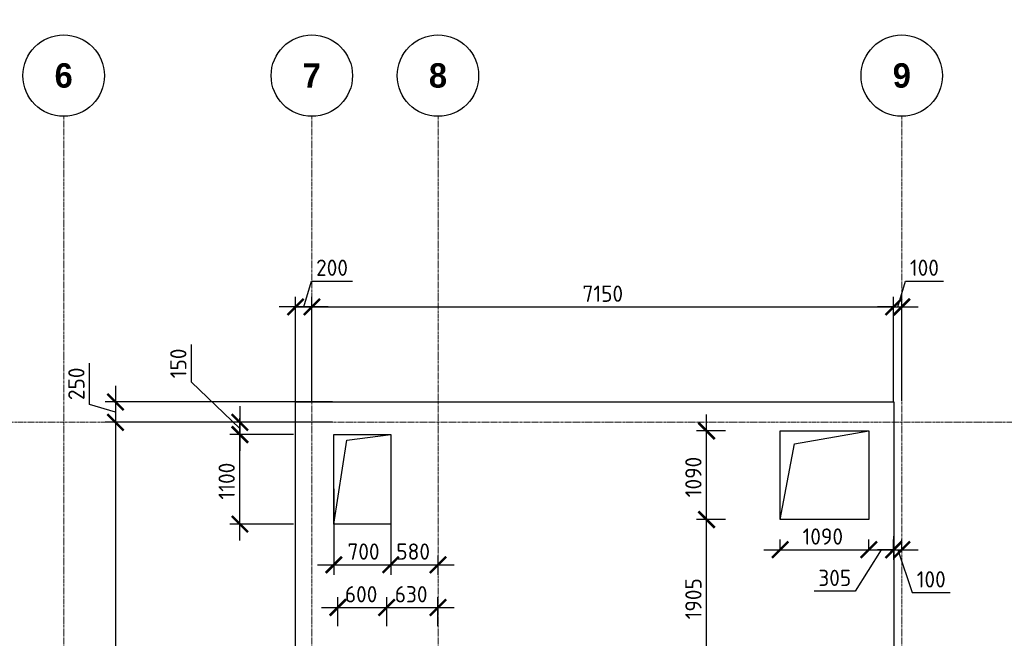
# Model space of a CAD drawing. Header units: millimetres. Extents: x -348641 to 659084, y -187953 to 16029.
# Tile 23 of 256: x -173467 to -161367, y -80011 to -72412. Entities that reach past the tile are written whole.
import ezdxf

# ---------------------------------------------------------------- set-up
doc = ezdxf.new("R2010")
doc.units = ezdxf.units.MM
doc.linetypes.add('______5', pattern=[1100, 800, -100, 100, -100])
doc.linetypes.add('осевая', pattern=[50.8, 31.75, -6.35, 6.35, -6.35])
for name, color, linetype, lineweight in [('907Сл Осевые', 1, 'Continuous', 0), ('_0.5', 94, 'Continuous', 50), ('Standard', 7, 'Continuous', 25), ('Оси', 40, '______5', 18), ('Перекрытие ж_бетон', 1, 'Continuous', 30), ('Размерная линия_ общее', 7, 'Continuous', 25)]:
    doc.layers.add(name, color=color, linetype=linetype, lineweight=lineweight)
doc.styles.add('Century Gothic', font='GOTHIC.TTF')
doc.styles.add('GOST-2.304_Type-B', font='GOST_Common.ttf')
doc.dimstyles.new('СПДС', dxfattribs={"dimscale": 100, "dimtxt": 2.5, "dimasz": 2, "dimexe": 1.25, "dimexo": 0, "dimtad": 1, "dimdec": 0, "dimrnd": 5, "dimtxsty": 'GOST-2.304_Type-B', "dimblk": 'ARCHTICK', "dimcen": 2.5, "dimdle": 2, "dimclrd": 1, "dimclre": 1, "dimclrt": 1, "dimadec": 0, "dimazin": 2, "dimtfac": 0.75, "dimtdec": 0, "dimtmove": 1, "dimatfit": 3, "dimfxl": 1, "dimtfillclr": 256, "dimtolj": 1, "dimarcsym": 1})

# ---------------------------------------------------------------- blocks, each defined once
blk = doc.blocks.new('NSY101')
at = {"color": 0, "linetype": 'ByBlock', "lineweight": -2}
blk.add_circle((0, 0), 50, dxfattribs=at)
blk = doc.blocks.new('СЛОЖНЫЙ_ОБЪЕКТ_2')
at = {"layer": 'Оси', "color": 16, "linetype": 'Continuous', "lineweight": 25, "transparency": 33554687, "xscale": 9.999999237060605, "yscale": 9.999999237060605, "zscale": 9.999999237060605}
blk.add_blockref('NSY101', (21513, -989), dxfattribs=at)
at = {"layer": 'Оси', "color": 16, "linetype": 'Continuous', "lineweight": 25, "transparency": 33554687, "insert": (21513, -989), "char_height": 300, "width": 385, "attachment_point": 5, "style": 'Century Gothic'}
blk.add_mtext('\\A1;{\\fCentury Gothic|i0|b1;\\H300.000000;\\W1.000000;\\C16;6}\\P', dxfattribs=at)
blk = doc.blocks.new('СЛОЖНЫЙ_ОБЪЕКТ_3')
at = {"layer": 'Оси', "color": 16, "linetype": 'Continuous', "lineweight": 25, "transparency": 33554687, "xscale": 9.999999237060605, "yscale": 9.999999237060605, "zscale": 9.999999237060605}
blk.add_blockref('NSY101', (24563, -989), dxfattribs=at)
at = {"layer": 'Оси', "color": 16, "linetype": 'Continuous', "lineweight": 25, "transparency": 33554687, "insert": (24563, -989), "char_height": 300, "width": 385, "attachment_point": 5, "style": 'Century Gothic'}
blk.add_mtext('\\A1;{\\fCentury Gothic|i0|b1;\\H300.000000;\\W1.000000;\\C16;7}\\P', dxfattribs=at)
blk = doc.blocks.new('СЛОЖНЫЙ_ОБЪЕКТ_4')
at = {"layer": 'Оси', "color": 16, "linetype": 'Continuous', "lineweight": 25, "transparency": 33554687, "xscale": 9.999999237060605, "yscale": 9.999999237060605, "zscale": 9.999999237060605}
blk.add_blockref('NSY101', (26113, -989), dxfattribs=at)
at = {"layer": 'Оси', "color": 16, "linetype": 'Continuous', "lineweight": 25, "transparency": 33554687, "insert": (26113, -989), "char_height": 300, "width": 385, "attachment_point": 5, "style": 'Century Gothic'}
blk.add_mtext('\\A1;{\\fCentury Gothic|i0|b1;\\H300.000000;\\W1.000000;\\C16;8}\\P', dxfattribs=at)
blk = doc.blocks.new('СЛОЖНЫЙ_ОБЪЕКТ_16')
at = {"layer": 'Оси', "color": 16, "linetype": 'Continuous', "lineweight": 25, "transparency": 33554687, "xscale": 9.999999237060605, "yscale": 9.999999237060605, "zscale": 9.999999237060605}
blk.add_blockref('NSY101', (31813, -989), dxfattribs=at)
at = {"layer": 'Оси', "color": 16, "linetype": 'Continuous', "lineweight": 25, "transparency": 33554687, "insert": (31813, -989), "char_height": 300, "width": 385, "attachment_point": 5, "style": 'Century Gothic'}
blk.add_mtext('\\A1;{\\fCentury Gothic|i0|b1;\\H300.000000;\\W1.000000;\\C16;9}\\P', dxfattribs=at)
blk = doc.blocks.new('оси блок 2')
at = {"layer": 'Оси', "color": 16, "linetype": 'осевая', "lineweight": 0, "transparency": 33554687}
for p, q in [((-68904.7, -322543), (-68904.7, -347914.1)), ((-65854.7, -322543), (-65854.7, -347914.1)), ((-64304.7, -322543), (-64304.7, -347914.1)), ((-58604.7, -322543), (-58604.7, -347914.1)), ((-89822.3, -326301.3), (-37238.5, -326301.3))]:
    blk.add_line(p, q, dxfattribs=at)
at = {"layer": 'Оси', "color": 16, "linetype": 'Continuous', "lineweight": 25, "transparency": 33554687}
for name in ['СЛОЖНЫЙ_ОБЪЕКТ_2', 'СЛОЖНЫЙ_ОБЪЕКТ_3', 'СЛОЖНЫЙ_ОБЪЕКТ_4', 'СЛОЖНЫЙ_ОБЪЕКТ_16']:
    blk.add_blockref(name, (-90418.2, -321053.5), dxfattribs=at)
blk = doc.blocks.new('_ArchTick')
at = {"color": 0, "linetype": 'ByBlock', "const_width": 0.15}
blk.add_lwpolyline([(-0.5, -0.5), (0.5, 0.5)], dxfattribs=at)
blk = doc.blocks.new('*D516')
at = {"layer": '907Сл Осевые', "color": 1, "lineweight": -2, "transparency": 16777216}
for p, q in [((-169977, -75940), (-169881, -75622)), ((-169881, -75622), (-169376, -75622)), ((-170077, -77108), (-170077, -75815)), ((-169877, -77108), (-169877, -75815)), ((-169677, -75940), (-170277, -75940))]:
    blk.add_line(p, q, dxfattribs=at)
at = {"layer": 'DEFPOINTS', "color": 0, "lineweight": 0, "transparency": 16777216}
for p in [(-170077, -75940), (-170077, -77108, 360), (-169877, -77108, 360)]:
    blk.add_point(p, dxfattribs=at)
at = {"layer": '907Сл Осевые', "color": 1, "lineweight": -2, "transparency": 16777216, "xscale": 200, "yscale": 200, "zscale": 200, "rotation": 180}
blk.add_blockref('_ArchTick', (-170077, -75940), dxfattribs=at)
at = {"layer": '907Сл Осевые', "color": 1, "lineweight": -2, "transparency": 16777216, "xscale": 200, "yscale": 200, "zscale": 200}
blk.add_blockref('_ArchTick', (-169877, -75940), dxfattribs=at)
at = {"layer": '907Сл Осевые', "color": 1, "lineweight": 0, "transparency": 16777216, "insert": (-169629, -75459), "char_height": 200, "attachment_point": 5, "style": 'GOST-2.304_Type-B'}
blk.add_mtext('\\A1;200', dxfattribs=at)
blk = doc.blocks.new('*D517')
at = {"layer": '907Сл Осевые', "color": 1, "lineweight": -2, "transparency": 16777216}
for p, q in [((-169877, -77108), (-169877, -75815)), ((-162727, -77108), (-162727, -75815)), ((-170077, -75940), (-162527, -75940))]:
    blk.add_line(p, q, dxfattribs=at)
at = {"layer": 'DEFPOINTS', "color": 0, "lineweight": 0, "transparency": 16777216}
for p in [(-162727, -75940), (-169877, -77108, 360), (-162727, -77108, 360)]:
    blk.add_point(p, dxfattribs=at)
at = {"layer": '907Сл Осевые', "color": 1, "lineweight": -2, "transparency": 16777216, "xscale": 200, "yscale": 200, "zscale": 200, "rotation": 180}
blk.add_blockref('_ArchTick', (-169877, -75940), dxfattribs=at)
at = {"layer": '907Сл Осевые', "color": 1, "lineweight": -2, "transparency": 16777216, "xscale": 200, "yscale": 200, "zscale": 200}
blk.add_blockref('_ArchTick', (-162727, -75940), dxfattribs=at)
at = {"layer": '907Сл Осевые', "color": 1, "lineweight": 0, "transparency": 16777216, "insert": (-166302, -75778), "char_height": 200, "attachment_point": 5, "style": 'GOST-2.304_Type-B'}
blk.add_mtext('\\A1;7150', dxfattribs=at)
blk = doc.blocks.new('*D518')
at = {"layer": '907Сл Осевые', "color": 1, "lineweight": -2, "transparency": 16777216}
for p, q in [((-162677, -75940), (-162581, -75622)), ((-162581, -75622), (-162116, -75622)), ((-162727, -77108), (-162727, -75815)), ((-162627, -77093), (-162627, -75815)), ((-162727, -75940), (-162927, -75940)), ((-162727, -75940), (-162627, -75940)), ((-162727, -75940), (-162627, -75940)), ((-162627, -75940), (-162427, -75940))]:
    blk.add_line(p, q, dxfattribs=at)
at = {"layer": 'DEFPOINTS', "color": 0, "lineweight": 0, "transparency": 16777216}
for p in [(-162627, -75940), (-162727, -77108, 360), (-162627, -77093)]:
    blk.add_point(p, dxfattribs=at)
at = {"layer": '907Сл Осевые', "color": 1, "lineweight": -2, "transparency": 16777216, "xscale": 200, "yscale": 200, "zscale": 200}
blk.add_blockref('_ArchTick', (-162727, -75940), dxfattribs=at)
at = {"layer": '907Сл Осевые', "color": 1, "lineweight": -2, "transparency": 16777216, "xscale": 200, "yscale": 200, "zscale": 200, "rotation": 180}
blk.add_blockref('_ArchTick', (-162627, -75940), dxfattribs=at)
at = {"layer": '907Сл Осевые', "color": 1, "lineweight": 0, "transparency": 16777216, "insert": (-162349, -75459), "char_height": 200, "attachment_point": 5, "style": 'GOST-2.304_Type-B'}
blk.add_mtext('\\A1;100', dxfattribs=at)
blk = doc.blocks.new('*D519')
at = {"layer": '907Сл Осевые', "color": 1, "lineweight": -2, "transparency": 16777216}
for p, q in [((-172608, -77137), (-172608, -76632)), ((-172290, -76908), (-172290, -77558)), ((-172290, -77233), (-172608, -77137)), ((-169624, -77108), (-172415, -77108)), ((-169624, -77358), (-172415, -77358))]:
    blk.add_line(p, q, dxfattribs=at)
at = {"layer": 'DEFPOINTS', "color": 0, "lineweight": 0, "transparency": 16777216}
for p in [(-169624, -77108, 360), (-172290, -77358), (-169624, -77358)]:
    blk.add_point(p, dxfattribs=at)
at = {"layer": '907Сл Осевые', "color": 1, "lineweight": -2, "transparency": 16777216, "xscale": 200, "yscale": 200, "zscale": 200}
for p, rotation in [((-172290, -77108), 90), ((-172290, -77358), 270)]:
    blk.add_blockref('_ArchTick', p, dxfattribs=dict(at, rotation=rotation))
at = {"layer": '907Сл Осевые', "color": 1, "lineweight": 0, "transparency": 16777216, "insert": (-172771, -76885), "char_height": 200, "attachment_point": 5, "rotation": 90, "style": 'GOST-2.304_Type-B'}
blk.add_mtext('\\A1;250', dxfattribs=at)
blk = doc.blocks.new('*D520')
at = {"layer": '907Сл Осевые', "color": 1, "lineweight": -2, "transparency": 16777216}
for p, q in [((-172290, -77158), (-172290, -83658)), ((-170077, -77358), (-172415, -77358)), ((-170403, -83458), (-172415, -83458))]:
    blk.add_line(p, q, dxfattribs=at)
at = {"layer": 'DEFPOINTS', "color": 0, "lineweight": 0, "transparency": 16777216}
for p in [(-170077, -77358, 360), (-172290, -83458), (-170403, -83458)]:
    blk.add_point(p, dxfattribs=at)
at = {"layer": '907Сл Осевые', "color": 1, "lineweight": -2, "transparency": 16777216, "xscale": 200, "yscale": 200, "zscale": 200}
for p, rotation in [((-172290, -77358), 90), ((-172290, -83458), 270)]:
    blk.add_blockref('_ArchTick', p, dxfattribs=dict(at, rotation=rotation))
at = {"layer": '907Сл Осевые', "color": 1, "lineweight": 0, "transparency": 16777216, "insert": (-172452, -80408), "char_height": 200, "attachment_point": 5, "rotation": 90, "style": 'GOST-2.304_Type-B'}
blk.add_mtext('\\A1;6100', dxfattribs=at)
blk = doc.blocks.new('*D546')
at = {"layer": 'DEFPOINTS', "color": 0, "linetype": 'Continuous', "lineweight": 0, "transparency": 16777216}
for p in [(-164460, -81558), (-164227, -81558), (-164229, -82958)]:
    blk.add_point(p, dxfattribs=at)
at = {"layer": 'Размерная линия_ общее', "color": 1, "linetype": 'Continuous', "lineweight": -2, "transparency": 16777216}
for p, q in [((-164460, -83158), (-164460, -81358)), ((-164227, -81558), (-164585, -81558)), ((-164229, -82958), (-164585, -82958))]:
    blk.add_line(p, q, dxfattribs=at)
at = {"layer": 'Размерная линия_ общее', "color": 1, "linetype": 'Continuous', "lineweight": -2, "transparency": 16777216, "xscale": 200, "yscale": 200, "zscale": 200}
for p, rotation in [((-164460, -81558), 90), ((-164460, -82958), 270)]:
    blk.add_blockref('_ArchTick', p, dxfattribs=dict(at, rotation=rotation))
at = {"layer": 'Размерная линия_ общее', "color": 1, "linetype": 'Continuous', "lineweight": 0, "transparency": 16777216, "insert": (-164623, -82230), "char_height": 200, "width": 71428.57, "attachment_point": 5, "rotation": 90, "style": 'GOST-2.304_Type-B'}
blk.add_mtext('\\A1;1400', dxfattribs=at)
blk = doc.blocks.new('*D547')
at = {"layer": 'DEFPOINTS', "color": 0, "linetype": 'Continuous', "lineweight": 0, "transparency": 16777216}
for p in [(-164460, -80458), (-164229, -80458), (-164227, -81558)]:
    blk.add_point(p, dxfattribs=at)
at = {"layer": 'Размерная линия_ общее', "color": 1, "linetype": 'Continuous', "lineweight": -2, "transparency": 16777216}
for p, q in [((-164460, -81758), (-164460, -80258)), ((-164229, -80458), (-164585, -80458)), ((-164227, -81558), (-164585, -81558))]:
    blk.add_line(p, q, dxfattribs=at)
at = {"layer": 'Размерная линия_ общее', "color": 1, "linetype": 'Continuous', "lineweight": -2, "transparency": 16777216, "xscale": 200, "yscale": 200, "zscale": 200}
for p, rotation in [((-164460, -80458), 90), ((-164460, -81558), 270)]:
    blk.add_blockref('_ArchTick', p, dxfattribs=dict(at, rotation=rotation))
at = {"layer": 'Размерная линия_ общее', "color": 1, "linetype": 'Continuous', "lineweight": 0, "transparency": 16777216, "insert": (-164623, -80980), "char_height": 200, "width": 71428.57, "attachment_point": 5, "rotation": 90, "style": 'GOST-2.304_Type-B'}
blk.add_mtext('\\A1;1100', dxfattribs=at)
blk = doc.blocks.new('*D550')
at = {"layer": 'DEFPOINTS', "color": 0, "linetype": 'Continuous', "lineweight": 0, "transparency": 16777216}
for p in [(-168957, -79632), (-169557, -79863), (-168957, -79863)]:
    blk.add_point(p, dxfattribs=at)
at = {"layer": 'Размерная линия_ общее', "color": 1, "linetype": 'Continuous', "lineweight": -2, "transparency": 16777216}
for p, q in [((-169557, -79863), (-169557, -79507)), ((-168957, -79863), (-168957, -79507)), ((-169757, -79632), (-168757, -79632))]:
    blk.add_line(p, q, dxfattribs=at)
at = {"layer": 'Размерная линия_ общее', "color": 1, "linetype": 'Continuous', "lineweight": -2, "transparency": 16777216, "xscale": 200, "yscale": 200, "zscale": 200, "rotation": 180}
blk.add_blockref('_ArchTick', (-169557, -79632), dxfattribs=at)
at = {"layer": 'Размерная линия_ общее', "color": 1, "linetype": 'Continuous', "lineweight": -2, "transparency": 16777216, "xscale": 200, "yscale": 200, "zscale": 200}
blk.add_blockref('_ArchTick', (-168957, -79632), dxfattribs=at)
at = {"layer": 'Размерная линия_ общее', "color": 1, "linetype": 'Continuous', "lineweight": 0, "transparency": 16777216, "insert": (-169272, -79470), "char_height": 200, "width": 53571.43, "attachment_point": 5, "style": 'GOST-2.304_Type-B'}
blk.add_mtext('\\A1;600', dxfattribs=at)
blk = doc.blocks.new('*D551')
at = {"layer": 'DEFPOINTS', "color": 0, "linetype": 'Continuous', "lineweight": 0, "transparency": 16777216}
for p in [(-168327, -79632), (-168957, -79863), (-168327, -79863)]:
    blk.add_point(p, dxfattribs=at)
at = {"layer": 'Размерная линия_ общее', "color": 1, "linetype": 'Continuous', "lineweight": -2, "transparency": 16777216}
for p, q in [((-168957, -79863), (-168957, -79507)), ((-168327, -79863), (-168327, -79507)), ((-169157, -79632), (-168127, -79632))]:
    blk.add_line(p, q, dxfattribs=at)
at = {"layer": 'Размерная линия_ общее', "color": 1, "linetype": 'Continuous', "lineweight": -2, "transparency": 16777216, "xscale": 200, "yscale": 200, "zscale": 200, "rotation": 180}
blk.add_blockref('_ArchTick', (-168957, -79632), dxfattribs=at)
at = {"layer": 'Размерная линия_ общее', "color": 1, "linetype": 'Continuous', "lineweight": -2, "transparency": 16777216, "xscale": 200, "yscale": 200, "zscale": 200}
blk.add_blockref('_ArchTick', (-168327, -79632), dxfattribs=at)
at = {"layer": 'Размерная линия_ общее', "color": 1, "linetype": 'Continuous', "lineweight": 0, "transparency": 16777216, "insert": (-168657, -79470), "char_height": 200, "width": 53571.43, "attachment_point": 5, "style": 'GOST-2.304_Type-B'}
blk.add_mtext('\\A1;630', dxfattribs=at)
blk = doc.blocks.new('*D552')
at = {"layer": 'DEFPOINTS', "color": 0, "linetype": 'Continuous', "lineweight": 0, "transparency": 16777216}
for p in [(-164122, -78923), (-163032, -78923), (-163032, -78923)]:
    blk.add_point(p, dxfattribs=at)
at = {"layer": 'Размерная линия_ общее', "color": 1, "linetype": 'Continuous', "lineweight": -2, "transparency": 16777216}
for p, q in [((-164122, -78923), (-164122, -78798)), ((-163032, -78923), (-163032, -78798)), ((-164322, -78923), (-162832, -78923))]:
    blk.add_line(p, q, dxfattribs=at)
at = {"layer": 'Размерная линия_ общее', "color": 1, "linetype": 'Continuous', "lineweight": -2, "transparency": 16777216, "xscale": 200, "yscale": 200, "zscale": 200, "rotation": 180}
blk.add_blockref('_ArchTick', (-164122, -78923), dxfattribs=at)
at = {"layer": 'Размерная линия_ общее', "color": 1, "linetype": 'Continuous', "lineweight": -2, "transparency": 16777216, "xscale": 200, "yscale": 200, "zscale": 200}
blk.add_blockref('_ArchTick', (-163032, -78923), dxfattribs=at)
at = {"layer": 'Размерная линия_ общее', "color": 1, "linetype": 'Continuous', "lineweight": 0, "transparency": 16777216, "insert": (-163598, -78761), "char_height": 200, "width": 71428.57, "attachment_point": 5, "style": 'GOST-2.304_Type-B'}
blk.add_mtext('\\A1;1090', dxfattribs=at)
blk = doc.blocks.new('*D553')
at = {"layer": 'DEFPOINTS', "color": 0, "linetype": 'Continuous', "lineweight": 0, "transparency": 16777216}
for p in [(-165026, -78553), (-164795, -78553), (-164795, -80458)]:
    blk.add_point(p, dxfattribs=at)
at = {"layer": 'Размерная линия_ общее', "color": 1, "linetype": 'Continuous', "lineweight": -2, "transparency": 16777216}
for p, q in [((-165026, -80658), (-165026, -78353)), ((-164795, -78553), (-165151, -78553)), ((-164795, -80458), (-165151, -80458))]:
    blk.add_line(p, q, dxfattribs=at)
at = {"layer": 'Размерная линия_ общее', "color": 1, "linetype": 'Continuous', "lineweight": -2, "transparency": 16777216, "xscale": 200, "yscale": 200, "zscale": 200}
for p, rotation in [((-165026, -78553), 90), ((-165026, -80458), 270)]:
    blk.add_blockref('_ArchTick', p, dxfattribs=dict(at, rotation=rotation))
at = {"layer": 'Размерная линия_ общее', "color": 1, "linetype": 'Continuous', "lineweight": 0, "transparency": 16777216, "insert": (-165188, -79526), "char_height": 200, "width": 71428.57, "attachment_point": 5, "rotation": 90, "style": 'GOST-2.304_Type-B'}
blk.add_mtext('\\A1;1905', dxfattribs=at)
blk = doc.blocks.new('*D554')
at = {"layer": 'DEFPOINTS', "color": 0, "linetype": 'Continuous', "lineweight": 0, "transparency": 16777216}
for p in [(-165026, -77463), (-164795, -77463), (-164795, -78553)]:
    blk.add_point(p, dxfattribs=at)
at = {"layer": 'Размерная линия_ общее', "color": 1, "linetype": 'Continuous', "lineweight": -2, "transparency": 16777216}
for p, q in [((-165026, -78753), (-165026, -77263)), ((-164795, -77463), (-165151, -77463)), ((-164795, -78553), (-165151, -78553))]:
    blk.add_line(p, q, dxfattribs=at)
at = {"layer": 'Размерная линия_ общее', "color": 1, "linetype": 'Continuous', "lineweight": -2, "transparency": 16777216, "xscale": 200, "yscale": 200, "zscale": 200}
for p, rotation in [((-165026, -77463), 90), ((-165026, -78553), 270)]:
    blk.add_blockref('_ArchTick', p, dxfattribs=dict(at, rotation=rotation))
at = {"layer": 'Размерная линия_ общее', "color": 1, "linetype": 'Continuous', "lineweight": 0, "transparency": 16777216, "insert": (-165188, -78030), "char_height": 200, "width": 71428.57, "attachment_point": 5, "rotation": 90, "style": 'GOST-2.304_Type-B'}
blk.add_mtext('\\A1;1090', dxfattribs=at)
blk = doc.blocks.new('*D555')
at = {"layer": 'DEFPOINTS', "color": 0, "linetype": 'Continuous', "lineweight": 0, "transparency": 16777216}
for p in [(-170761, -77508), (-170104, -77508), (-170104, -78608)]:
    blk.add_point(p, dxfattribs=at)
at = {"layer": 'Размерная линия_ общее', "color": 1, "linetype": 'Continuous', "lineweight": -2, "transparency": 16777216}
for p, q in [((-170761, -78808), (-170761, -77308)), ((-170104, -77508), (-170886, -77508)), ((-170104, -78608), (-170886, -78608))]:
    blk.add_line(p, q, dxfattribs=at)
at = {"layer": 'Размерная линия_ общее', "color": 1, "linetype": 'Continuous', "lineweight": -2, "transparency": 16777216, "xscale": 200, "yscale": 200, "zscale": 200}
for p, rotation in [((-170761, -77508), 90), ((-170761, -78608), 270)]:
    blk.add_blockref('_ArchTick', p, dxfattribs=dict(at, rotation=rotation))
at = {"layer": 'Размерная линия_ общее', "color": 1, "linetype": 'Continuous', "lineweight": 0, "transparency": 16777216, "insert": (-170924, -78080), "char_height": 200, "width": 71428.57, "attachment_point": 5, "rotation": 90, "style": 'GOST-2.304_Type-B'}
blk.add_mtext('\\A1;1100', dxfattribs=at)
blk = doc.blocks.new('*D556')
at = {"layer": 'DEFPOINTS', "color": 0, "linetype": 'Continuous', "lineweight": 0, "transparency": 16777216}
for p in [(-169607, -78177), (-168907, -78177), (-168907, -79108)]:
    blk.add_point(p, dxfattribs=at)
at = {"layer": 'Размерная линия_ общее', "color": 1, "linetype": 'Continuous', "lineweight": -2, "transparency": 16777216}
for p, q in [((-169607, -78177), (-169607, -79233)), ((-168907, -78177), (-168907, -79233)), ((-169807, -79108), (-168707, -79108))]:
    blk.add_line(p, q, dxfattribs=at)
at = {"layer": 'Размерная линия_ общее', "color": 1, "linetype": 'Continuous', "lineweight": -2, "transparency": 16777216, "xscale": 200, "yscale": 200, "zscale": 200, "rotation": 180}
blk.add_blockref('_ArchTick', (-169607, -79108), dxfattribs=at)
at = {"layer": 'Размерная линия_ общее', "color": 1, "linetype": 'Continuous', "lineweight": -2, "transparency": 16777216, "xscale": 200, "yscale": 200, "zscale": 200}
blk.add_blockref('_ArchTick', (-168907, -79108), dxfattribs=at)
at = {"layer": 'Размерная линия_ общее', "color": 1, "linetype": 'Continuous', "lineweight": 0, "transparency": 16777216, "insert": (-169242, -78946), "char_height": 200, "width": 53571.43, "attachment_point": 5, "style": 'GOST-2.304_Type-B'}
blk.add_mtext('\\A1;700', dxfattribs=at)
blk = doc.blocks.new('*D557')
at = {"layer": 'DEFPOINTS', "color": 0, "linetype": 'Continuous', "lineweight": 0, "transparency": 16777216}
for p in [(-168907, -78177), (-168327, -78993), (-168327, -79108)]:
    blk.add_point(p, dxfattribs=at)
at = {"layer": 'Размерная линия_ общее', "color": 1, "linetype": 'Continuous', "lineweight": -2, "transparency": 16777216}
for p, q in [((-168907, -78177), (-168907, -79233)), ((-168327, -78993), (-168327, -79233)), ((-169107, -79108), (-168127, -79108))]:
    blk.add_line(p, q, dxfattribs=at)
at = {"layer": 'Размерная линия_ общее', "color": 1, "linetype": 'Continuous', "lineweight": -2, "transparency": 16777216, "xscale": 200, "yscale": 200, "zscale": 200, "rotation": 180}
blk.add_blockref('_ArchTick', (-168907, -79108), dxfattribs=at)
at = {"layer": 'Размерная линия_ общее', "color": 1, "linetype": 'Continuous', "lineweight": -2, "transparency": 16777216, "xscale": 200, "yscale": 200, "zscale": 200}
blk.add_blockref('_ArchTick', (-168327, -79108), dxfattribs=at)
at = {"layer": 'Размерная линия_ общее', "color": 1, "linetype": 'Continuous', "lineweight": 0, "transparency": 16777216, "insert": (-168632, -78946), "char_height": 200, "width": 53571.43, "attachment_point": 5, "style": 'GOST-2.304_Type-B'}
blk.add_mtext('\\A1;580', dxfattribs=at)
blk = doc.blocks.new('*D558')
at = {"layer": 'DEFPOINTS', "color": 0, "linetype": 'Continuous', "lineweight": 0, "transparency": 16777216}
for p in [(-170884, -82248), (-169534, -82248), (-169534, -83098)]:
    blk.add_point(p, dxfattribs=at)
at = {"layer": 'Размерная линия_ общее', "color": 1, "linetype": 'Continuous', "lineweight": -2, "transparency": 16777216}
for p, q in [((-170884, -83298), (-170884, -82048)), ((-169534, -82248), (-171009, -82248)), ((-169534, -83098), (-171009, -83098))]:
    blk.add_line(p, q, dxfattribs=at)
at = {"layer": 'Размерная линия_ общее', "color": 1, "linetype": 'Continuous', "lineweight": -2, "transparency": 16777216, "xscale": 200, "yscale": 200, "zscale": 200}
for p, rotation in [((-170884, -82248), 90), ((-170884, -83098), 270)]:
    blk.add_blockref('_ArchTick', p, dxfattribs=dict(at, rotation=rotation))
at = {"layer": 'Размерная линия_ общее', "color": 1, "linetype": 'Continuous', "lineweight": 0, "transparency": 16777216, "insert": (-171046, -82818), "char_height": 200, "width": 53571.43, "attachment_point": 5, "rotation": 90, "style": 'GOST-2.304_Type-B'}
blk.add_mtext('\\A1;850', dxfattribs=at)
blk = doc.blocks.new('*D559')
at = {"layer": 'DEFPOINTS', "color": 0, "linetype": 'Continuous', "lineweight": 0, "transparency": 16777216}
for p in [(-170884, -81178), (-169534, -81178), (-169534, -82248)]:
    blk.add_point(p, dxfattribs=at)
at = {"layer": 'Размерная линия_ общее', "color": 1, "linetype": 'Continuous', "lineweight": -2, "transparency": 16777216}
for p, q in [((-170884, -82448), (-170884, -80978)), ((-169534, -81178), (-171009, -81178)), ((-169534, -82248), (-171009, -82248))]:
    blk.add_line(p, q, dxfattribs=at)
at = {"layer": 'Размерная линия_ общее', "color": 1, "linetype": 'Continuous', "lineweight": -2, "transparency": 16777216, "xscale": 200, "yscale": 200, "zscale": 200}
for p, rotation in [((-170884, -81178), 90), ((-170884, -82248), 270)]:
    blk.add_blockref('_ArchTick', p, dxfattribs=dict(at, rotation=rotation))
at = {"layer": 'Размерная линия_ общее', "color": 1, "linetype": 'Continuous', "lineweight": 0, "transparency": 16777216, "insert": (-171046, -81813), "char_height": 200, "width": 71428.57, "attachment_point": 5, "rotation": 90, "style": 'GOST-2.304_Type-B'}
blk.add_mtext('\\A1;1070', dxfattribs=at)
blk = doc.blocks.new('*D560')
at = {"layer": 'DEFPOINTS', "color": 0, "linetype": 'Continuous', "lineweight": 0, "transparency": 16777216}
for p in [(-170884, -80328), (-169534, -80328), (-169534, -81178)]:
    blk.add_point(p, dxfattribs=at)
at = {"layer": 'Размерная линия_ общее', "color": 1, "linetype": 'Continuous', "lineweight": -2, "transparency": 16777216}
for p, q in [((-170884, -81378), (-170884, -80128)), ((-169534, -80328), (-171009, -80328)), ((-169534, -81178), (-171009, -81178))]:
    blk.add_line(p, q, dxfattribs=at)
at = {"layer": 'Размерная линия_ общее', "color": 1, "linetype": 'Continuous', "lineweight": -2, "transparency": 16777216, "xscale": 200, "yscale": 200, "zscale": 200}
for p, rotation in [((-170884, -80328), 90), ((-170884, -81178), 270)]:
    blk.add_blockref('_ArchTick', p, dxfattribs=dict(at, rotation=rotation))
at = {"layer": 'Размерная линия_ общее', "color": 1, "linetype": 'Continuous', "lineweight": 0, "transparency": 16777216, "insert": (-171046, -80768), "char_height": 200, "width": 53571.43, "attachment_point": 5, "rotation": 90, "style": 'GOST-2.304_Type-B'}
blk.add_mtext('\\A1;850', dxfattribs=at)
blk = doc.blocks.new('*D1180')
at = {"layer": '_0.5', "color": 1, "lineweight": -2, "transparency": 16777216}
for p, q in [((-171355, -76866), (-171355, -76401)), ((-170761, -77433), (-171355, -76866)), ((-170761, -77158), (-170761, -77708)), ((-170761, -77358), (-170886, -77358)), ((-170761, -77508), (-170886, -77508))]:
    blk.add_line(p, q, dxfattribs=at)
at = {"layer": 'DEFPOINTS', "color": 0, "lineweight": 0, "transparency": 16777216}
for p in [(-170761, -77358), (-170761, -77508), (-170761, -77508)]:
    blk.add_point(p, dxfattribs=at)
at = {"layer": '_0.5', "color": 1, "lineweight": -2, "transparency": 16777216, "xscale": 200, "yscale": 200, "zscale": 200}
for p, rotation in [((-170761, -77358), 90), ((-170761, -77508), 270)]:
    blk.add_blockref('_ArchTick', p, dxfattribs=dict(at, rotation=rotation))
at = {"layer": '_0.5', "color": 1, "lineweight": 0, "transparency": 16777216, "insert": (-171518, -76634), "char_height": 200, "attachment_point": 5, "rotation": 90, "style": 'GOST-2.304_Type-B'}
blk.add_mtext('\\A1;150', dxfattribs=at)
blk = doc.blocks.new('*D1182')
at = {"layer": '_0.5', "color": 1, "lineweight": -2, "transparency": 16777216}
for p, q in [((-162727, -78757), (-162727, -79048)), ((-163032, -78923), (-163032, -78798)), ((-163232, -78923), (-162527, -78923)), ((-162879, -78923), (-163199, -79432)), ((-163199, -79432), (-163704, -79432))]:
    blk.add_line(p, q, dxfattribs=at)
at = {"layer": 'DEFPOINTS', "color": 0, "lineweight": 0, "transparency": 16777216}
for p in [(-162727, -78757, 360), (-163032, -78923), (-162727, -78923)]:
    blk.add_point(p, dxfattribs=at)
at = {"layer": '_0.5', "color": 1, "lineweight": -2, "transparency": 16777216, "xscale": 200, "yscale": 200, "zscale": 200, "rotation": 180}
blk.add_blockref('_ArchTick', (-163032, -78923), dxfattribs=at)
at = {"layer": '_0.5', "color": 1, "lineweight": -2, "transparency": 16777216, "xscale": 200, "yscale": 200, "zscale": 200}
blk.add_blockref('_ArchTick', (-162727, -78923), dxfattribs=at)
at = {"layer": '_0.5', "color": 1, "lineweight": 0, "transparency": 16777216, "insert": (-163451, -79269), "char_height": 200, "attachment_point": 5, "style": 'GOST-2.304_Type-B'}
blk.add_mtext('\\A1;305', dxfattribs=at)
blk = doc.blocks.new('*D1183')
at = {"layer": '_0.5', "color": 1, "lineweight": -2, "transparency": 16777216}
for p, q in [((-162727, -78923), (-162727, -78798)), ((-162627, -78923), (-162627, -78798)), ((-162727, -78923), (-162927, -78923)), ((-162727, -78923), (-162627, -78923)), ((-162727, -78923), (-162627, -78923)), ((-162677, -78923), (-162499, -79450)), ((-162627, -78923), (-162427, -78923)), ((-162499, -79450), (-162034, -79450))]:
    blk.add_line(p, q, dxfattribs=at)
at = {"layer": 'DEFPOINTS', "color": 0, "lineweight": 0, "transparency": 16777216}
for p in [(-162727, -78923), (-162627, -78923), (-162627, -78923)]:
    blk.add_point(p, dxfattribs=at)
at = {"layer": '_0.5', "color": 1, "lineweight": -2, "transparency": 16777216, "xscale": 200, "yscale": 200, "zscale": 200}
blk.add_blockref('_ArchTick', (-162727, -78923), dxfattribs=at)
at = {"layer": '_0.5', "color": 1, "lineweight": -2, "transparency": 16777216, "xscale": 200, "yscale": 200, "zscale": 200, "rotation": 180}
blk.add_blockref('_ArchTick', (-162627, -78923), dxfattribs=at)
at = {"layer": '_0.5', "color": 1, "lineweight": 0, "transparency": 16777216, "insert": (-162266, -79287), "char_height": 200, "attachment_point": 5, "style": 'GOST-2.304_Type-B'}
blk.add_mtext('\\A1;100', dxfattribs=at)

msp = doc.modelspace()

# ---------------------------------------------------------------- linework, layer by layer
at = {"layer": 'Standard', "color": 7, "linetype": 'Continuous', "lineweight": 25, "transparency": 33554687}
for points in [[(-169606.7, -78608), (-169448.5, -77575.3), (-168906.7, -77508)], [(-164121.6, -78553.1), (-163947.1, -77623.6), (-163031.6, -77463.1)]]:
    msp.add_lwpolyline(points, dxfattribs=at)
at = {"layer": 'Перекрытие ж_бетон', "color": 3, "elevation": 360}
msp.add_lwpolyline([(-170076.7, -77108), (-162726.9, -77108), (-162726.9, -84058), (-170076.7, -84058)], close=True, dxfattribs=at)
at = {"layer": 'Перекрытие ж_бетон', "color": 3}
for points in [[(-168906.7, -78608), (-169606.7, -78608), (-169606.7, -77508), (-168906.7, -77508), (-168906.7, -78608)], [(-164121.6, -77463.1), (-163031.6, -77463.1), (-163031.6, -78553.1), (-164121.6, -78553.1), (-164121.6, -77463.1)]]:
    msp.add_lwpolyline(points, close=True, dxfattribs=at)

# ---------------------------------------------------------------- block references
at = {"layer": 'Размерная линия_ общее', "color": 218, "linetype": 'Continuous', "lineweight": 13, "true_color": 0x500050, "transparency": 33554687}
msp.add_blockref('оси блок 2', (-104022, 248943.4), dxfattribs=at)

# ---------------------------------------------------------------- dimensions: what is measured, and where the dimension line sits
at = {"layer": '907Сл Осевые', "lineweight": 0}
for base, p1, p2, picture, middle in [((-170076.7, -75940.3), (-169876.7, -77108, 360), (-170076.7, -77108, 360), '*D516', (-169818.6, -75459.1)), ((-162626.7, -75940.3), (-162726.9, -77108, 360), (-162626.7, -77092.5), '*D518', (-162518.7, -75459.1)), ((-162726.9, -75940.3), (-169876.7, -77108, 360), (-162726.9, -77108, 360), '*D517', (-166301.8, -75777.8))]:
    dim = msp.add_linear_dim(base=base, p1=p1, p2=p2, dimstyle='СПДС', override={"dimtxt": 2}, dxfattribs=at)
    dim.commit()
    dim.dimension.update_dxf_attribs({"geometry": picture, "text_midpoint": middle})
for base, p1, p2, picture, middle in [((-172289.7, -77358), (-169624.3, -77108, 360), (-169624.3, -77358), '*D519', (-172771, -77074.8)), ((-172289.7, -83458), (-170076.7, -77358, 360), (-170403.4, -83458), '*D520', (-172452.2, -80408))]:
    dim = msp.add_linear_dim(base=base, p1=p1, p2=p2, angle=90, dimstyle='СПДС', override={"dimtxt": 2}, dxfattribs=at)
    dim.commit()
    dim.dimension.update_dxf_attribs({"geometry": picture, "text_midpoint": middle})
at = {"layer": '_0.5', "color": 4, "lineweight": 0}
dim = msp.add_linear_dim(base=(-170761.3, -77508), p1=(-170761.3, -77358), p2=(-170761.3, -77508), angle=90, dimstyle='СПДС', override={"dimtxt": 2}, dxfattribs=at)
dim.commit()
dim.dimension.update_dxf_attribs({"geometry": '*D1180', "text_midpoint": (-171355, -76803.8), "dimtype": 160})
for base, p1, p2, picture, middle in [((-162726.9, -78923.1), (-163031.6, -78923.1), (-162726.9, -78757, 360), '*D1182', (-163261.1, -79431.6)), ((-162626.7, -78923.1), (-162726.9, -78923.1), (-162626.7, -78923.1), '*D1183', (-162436.2, -79449.8))]:
    dim = msp.add_linear_dim(base=base, p1=p1, p2=p2, dimstyle='СПДС', override={"dimtxt": 2}, dxfattribs=at)
    dim.commit()
    dim.dimension.update_dxf_attribs({"geometry": picture, "text_midpoint": middle, "dimtype": 160})
at = {"layer": 'Размерная линия_ общее', "color": 218, "linetype": 'Continuous', "lineweight": 0, "true_color": 0x500050, "transparency": 33554687}
for base, p1, p2, picture, middle in [((-165025.8, -77463.1), (-164794.5, -78553.1), (-164794.5, -77463.1), '*D554', (-165025.8, -78029.6)), ((-170761.3, -77508), (-170104.1, -78608), (-170104.1, -77508), '*D555', (-170761.3, -78079.5)), ((-165025.8, -78553.1), (-164794.5, -80458), (-164794.5, -78553.1), '*D553', (-165025.8, -79525.6)), ((-164460.4, -80458), (-164226.7, -81558), (-164229.1, -80458), '*D547', (-164460.4, -80979.5)), ((-170883.9, -81178), (-169534.2, -82248), (-169534.2, -81178), '*D559', (-170883.9, -81813.3)), ((-164460.4, -81558), (-164229.1, -82958), (-164226.7, -81558), '*D546', (-164460.4, -82229.5)), ((-170883.9, -80328), (-169534.2, -81178), (-169534.2, -80328), '*D560', (-170883.9, -80768.1)), ((-170883.9, -82248), (-169534.2, -83098), (-169534.2, -82248), '*D558', (-170883.9, -82818.4))]:
    dim = msp.add_linear_dim(base=base, p1=p1, p2=p2, angle=90, dimstyle='СПДС', override={"dimtxt": 2, "dimtmove": 0}, dxfattribs=at)
    dim.commit()
    dim.dimension.update_dxf_attribs({"geometry": picture, "text_midpoint": middle, "dimtype": 160})
for base, p1, p2, picture, middle in [((-168906.7, -79108.5), (-169606.7, -78176.6), (-168906.7, -78176.6), '*D556', (-169242.5, -79108.5)), ((-168326.7, -79108.5), (-168906.7, -78176.6), (-168326.7, -78992.7), '*D557', (-168631.9, -79108.5)), ((-163031.6, -78923.1), (-164121.6, -78923.1), (-163031.6, -78923.1), '*D552', (-163598.2, -78923.1)), ((-168956.7, -79632.1), (-169556.7, -79863.4), (-168956.7, -79863.4), '*D550', (-169271.9, -79632.1)), ((-168326.7, -79632.1), (-168956.7, -79863.4), (-168326.7, -79863.4), '*D551', (-168656.9, -79632.1))]:
    dim = msp.add_linear_dim(base=base, p1=p1, p2=p2, dimstyle='СПДС', override={"dimtxt": 2, "dimtmove": 0}, dxfattribs=at)
    dim.commit()
    dim.dimension.update_dxf_attribs({"geometry": picture, "text_midpoint": middle, "dimtype": 160})

doc.saveas('drawing.dxf')
